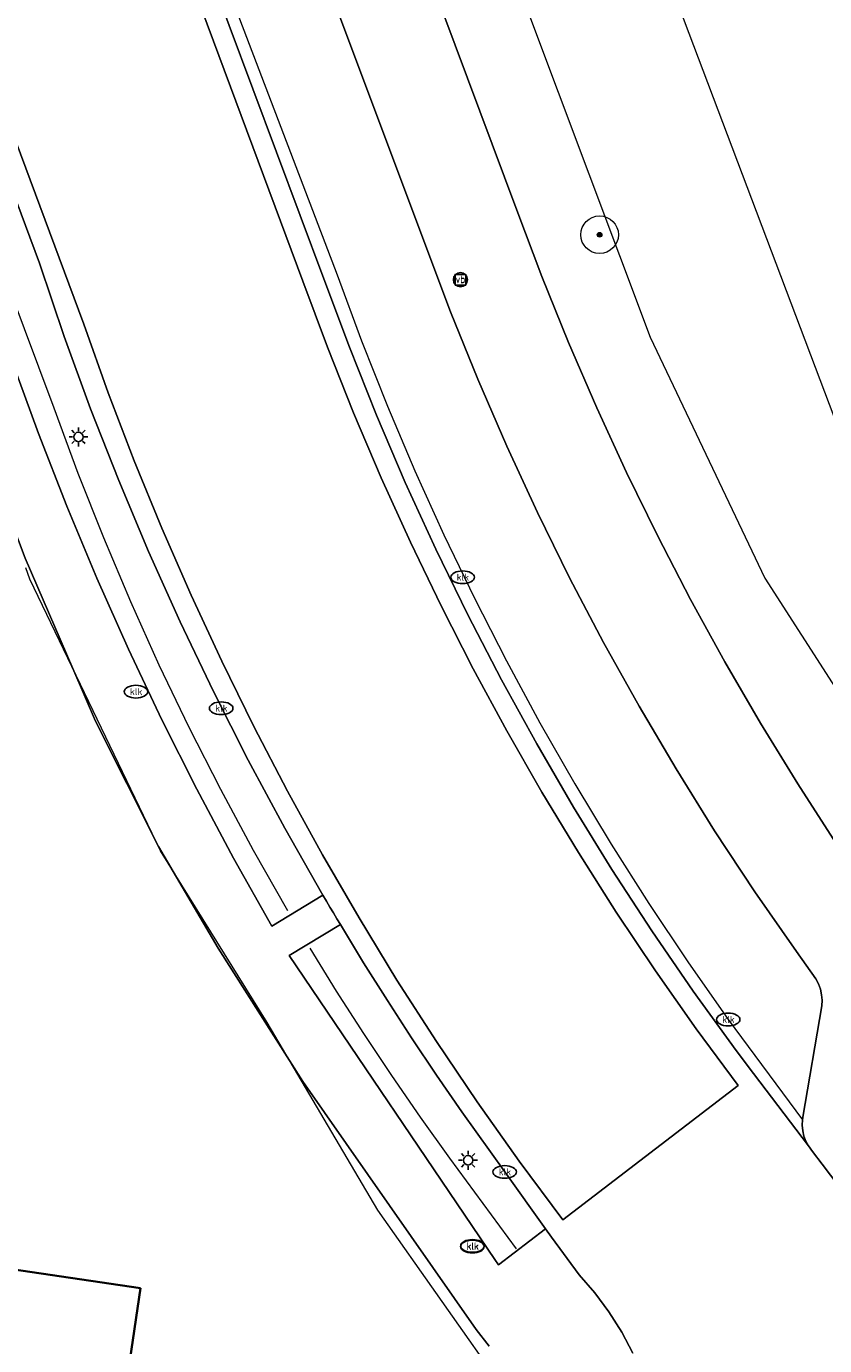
# Model space of a CAD drawing. Header units: metres. Extents: x 253395 to 254027, y 592765 to 593194.
# Tile 35 of 173: x 253408 to 253425, y 592924 to 592952. Entities that reach past the tile are written whole.
import ezdxf
from ezdxf.enums import TextEntityAlignment as Align
from ezdxf.lldxf.tags import DXFTag

# ---------------------------------------------------------------- set-up
doc = ezdxf.new("R2010")
doc.units = ezdxf.units.M
for name, color, linetype, lineweight in [('B-WE-GR-BOOM-S', 254, 'Continuous', 25), ('B-WE-GR-GROENVOORZIENING-GV', 254, 'Continuous', 18), ('B-WE-GR-HAAG-G', 254, 'GR-HAAG1-SO', 13), ('B-WE-IE-MEUBILAIR-S', 254, 'Continuous', 25), ('B-WE-KG-GRENS_PERCEEL-G', 254, 'KG-PERCEEL-SO', 18), ('B-WE-OG-BEBOUWING-GV', 254, 'Continuous', 35), ('B-WE-OG-TERREIN_BEGROEID-GV', 254, 'Continuous', 18), ('B-WE-OG-TERREIN_ERF-GV', 254, 'Continuous', 18), ('B-WE-RI-HWA_GOOT_MOLGOOT-G', 254, 'Continuous', 18), ('B-WE-VH-GESLOTENVERHARDING-GV', 254, 'Continuous', 18), ('B-WE-VH-OPENVERHARDING-GV', 254, 'Continuous', 18)]:
    doc.layers.add(name, color=color, linetype=linetype, lineweight=lineweight)
doc.styles.add('NLCS-ISO', font='txt')
doc.styles.get("Standard").update_dxf_attribs({"font": 'simplex.shx'})
doc.linetypes.add('GR-HAAG1-SO', pattern='A,6,[176,NLCS.SHX,S=0.125,R=0,X=0,Y=0],-2', length=8)
tags = doc.linetypes.add('KG-PERCEEL-SO', pattern='A,5.5,-2,["P",Standard,S=1.8,R=0,X=-0.5,Y=-0.9],-2,5.5,-2,[5,NLCS.SHX,S=0.75,R=0,X=0,Y=0],-2', length=19).pattern_tags.tags
tags[6] = DXFTag(74, 10)

# ---------------------------------------------------------------- blocks, each defined once
blk = doc.blocks.new('SIE-MEUBILAIR_BORD_VERKEER-SO')
blk.add_lwpolyline([(-0.5625, -0.5625), (0.5625, -0.5625), (0.5625, 0.5625), (-0.5625, 0.5625)], close=True)
at = {"style": 'NLCS-ISO'}
blk.add_text('vb', height=0.75, dxfattribs=at).set_placement((0, 0), align=Align.MIDDLE_CENTER)
blk = doc.blocks.new('SIE-MEUBILAIR_PAAL_VERKEERSBORD-SO')
blk.add_circle((0, 0), 0.75)
at = {"style": 'NLCS-ISO'}
blk.add_text('vb', height=0.75, dxfattribs=at).set_placement((0, 0.07), align=Align.MIDDLE_CENTER)
blk = doc.blocks.new('SIE-MEUBILAIR_PAAL_LICHTMAST-SO')
for points in [[(-0.62, 0), (-1, 0)], [(-0.71, 0.71), (-0.44, 0.44)], [(0, 1), (0, 0.62)], [(0.44, 0.44), (0.71, 0.71)], [(1, 0), (0.62, 0)], [(-0.71, -0.71), (-0.44, -0.44)], [(0, -0.62), (0, -1)], [(0.44, -0.44), (0.71, -0.71)]]:
    blk.add_lwpolyline(points)
blk.add_circle((0, 0), 0.5)
blk = doc.blocks.new('SIE-MEUBILAIR_PUT_KOLK-SO')
blk.add_ellipse((0, 0), major_axis=(1.25, 0), ratio=0.54)
at = {"style": 'NLCS-ISO'}
blk.add_text('klk', height=0.75, dxfattribs=at).set_placement((0.03, 0), align=Align.MIDDLE_CENTER)
blk = doc.blocks.new('SGR-BOOM_GBKN-SO')
at = {"linetype": 'ByBlock', "lineweight": 18}
h = blk.add_hatch(color=0, dxfattribs=at)
h.dxf.hatch_style = 1
edge = h.paths.add_edge_path()
edge.add_arc((0, 0), 0.25, 0, 360)
at = {"color": 0, "linetype": 'ByBlock', "lineweight": 18}
for radius in [2, 0.25]:
    blk.add_circle((0, 0), radius, dxfattribs=at)
at = {"color": 0, "linetype": 'ByBlock', "lineweight": 18, "style": 'NLCS-ISO'}
blk.add_attdef('SOORT', (2.5, 0), '', height=1.5, dxfattribs=at)

msp = doc.modelspace()

# ---------------------------------------------------------------- linework, layer by layer
at = {"layer": 'B-WE-GR-GROENVOORZIENING-GV'}
for points in [[(253409.8, 592943.664), (253409.238, 592945.205), (253408.712, 592946.759), (253406.554, 592952.572), (253405.348, 592952.187), (253408.126, 592944.693), (253408.693, 592943.135), (253409.296, 592941.591), (253409.935, 592940.061), (253410.609, 592938.547), (253411.319, 592937.049), (253412.063, 592935.568), (253412.842, 592934.104), (253413.654, 592932.659), (253414.743, 592933.315), (253413.932, 592934.74), (253413.155, 592936.185), (253412.413, 592937.648), (253411.706, 592939.128), (253411.034, 592940.625), (253410.399, 592942.137)], [(253415.113, 592932.69), (253414.023, 592932.033), (253418.4, 592925.568), (253418.479, 592925.455), (253419.474, 592926.216), (253418.607, 592927.428), (253417.694, 592928.706), (253417.155, 592929.488), (253416.628, 592930.278), (253416.112, 592931.075), (253415.607, 592931.879)]]:
    msp.add_lwpolyline(points, close=True, dxfattribs=at)
at = {"layer": 'B-WE-GR-HAAG-G'}
for points in [[(253411.919, 592971.254), (253421.701, 592945.185), (253424.14, 592940.06), (253427.319, 592935.108), (253430.078, 592931.436)], [(253413.998, 592932.982), (253413.267, 592934.265), (253412.568, 592935.564), (253411.899, 592936.88), (253411.261, 592938.211), (253410.654, 592939.557), (253410.08, 592940.916), (253409.538, 592942.289), (253409.028, 592943.674), (253405.821, 592952.233)], [(253418.857, 592925.793), (253417.44, 592927.722), (253416.816, 592928.594), (253416.207, 592929.477), (253415.613, 592930.37), (253415.034, 592931.274), (253414.471, 592932.187)]]:
    msp.add_lwpolyline(points, dxfattribs=at)
at = {"layer": 'B-WE-KG-GRENS_PERCEEL-G'}
for points in [[(253395.499, 593024.597), (253401.672, 593007.915), (253414.809, 592972.45), (253421.69, 592953.872), (253427.898, 592937.443), (253429.376, 592934.09), (253431.082, 592930.846), (253433.705, 592926.628), (253435.842, 592923.984), (253438.851, 592921.311), (253443.129, 592918.257), (253447.086, 592935.218), (253447.573, 592937.306)], [(253395.499, 592899.147), (253402.739, 592898.081), (253412.45, 592909.53), (253418.111, 592916.256), (253418.622, 592917.449), (253419.047, 592918.915), (253419.224, 592920.114), (253419.174, 592921.127), (253418.921, 592922.11), (253418.644, 592922.729), (253415.909, 592926.612), (253413.553, 592930.61), (253411.291, 592934.263), (253408.507, 592940.036), (253408.424, 592940.278)]]:
    msp.add_lwpolyline(points, dxfattribs=at)
at = {"layer": 'B-WE-OG-BEBOUWING-GV'}
msp.add_lwpolyline([(253410.865, 592924.954), (253400.917, 592926.423), (253400.828, 592925.821), (253397.726, 592926.279), (253396.454, 592917.671), (253399.7, 592917.191), (253399.96, 592918.951), (253409.765, 592917.503)], close=True, dxfattribs=at)
at = {"layer": 'B-WE-OG-TERREIN_BEGROEID-GV'}
msp.add_lwpolyline([(253410.537, 592970.196), (253418.866, 592947.891), (253419.4, 592946.476), (253419.966, 592945.073), (253420.566, 592943.684), (253421.199, 592942.31), (253421.864, 592940.951), (253422.56, 592939.608), (253423.289, 592938.282), (253424.048, 592936.973), (253424.839, 592935.683), (253425.659, 592934.413)], dxfattribs=at)
at = {"layer": 'B-WE-OG-TERREIN_ERF-GV'}
msp.add_lwpolyline([(253418.28, 592923.72), (253418, 592924.075), (253414.318, 592929.349), (253412.513, 592932.187), (253411.244, 592934.352), (253409.907, 592937.016), (253409.421, 592938.141), (253408.408, 592940.485), (253404.783, 592950.097), (253399.082, 592965.463), (253398.667, 592965.519), (253398.219, 592965.539), (253397.771, 592965.52), (253397.327, 592965.461), (253396.89, 592965.364), (253396.463, 592965.228), (253396.222, 592965.132), (253395.55, 592964.866), (253395.499, 592964.849)], dxfattribs=at)
msp.add_lwpolyline([(253410.865, 592924.954), (253409.765, 592917.503), (253399.96, 592918.951), (253399.7, 592917.191), (253396.454, 592917.671), (253397.726, 592926.279), (253400.828, 592925.821), (253400.917, 592926.423)], close=True, dxfattribs=at)
at = {"layer": 'B-WE-RI-HWA_GOOT_MOLGOOT-G'}
msp.add_lwpolyline([(253408.448, 592964.043), (253410.78, 592957.71), (253415.042, 592946.514), (253415.562, 592945.111), (253416.114, 592943.72), (253416.699, 592942.343), (253417.316, 592940.981), (253417.965, 592939.632), (253418.644, 592938.3), (253419.355, 592936.984), (253420.097, 592935.684), (253420.869, 592934.403), (253421.67, 592933.14), (253422.501, 592931.895), (253423.361, 592930.671), (253424.942, 592928.539)], dxfattribs=at)
at = {"layer": 'B-WE-VH-GESLOTENVERHARDING-GV'}
msp.add_lwpolyline([(253403.259, 592962.678), (253409.655, 592945.462), (253410.176, 592944.003), (253410.731, 592942.556), (253411.318, 592941.122), (253411.937, 592939.702), (253412.589, 592938.296), (253413.272, 592936.905), (253413.987, 592935.53), (253414.734, 592934.172), (253415.51, 592932.831), (253416.317, 592931.508), (253417.155, 592930.204), (253418.021, 592928.92), (253418.917, 592927.655), (253419.841, 592926.411), (253423.572, 592929.268), (253422.679, 592930.476), (253421.815, 592931.705), (253420.98, 592932.954), (253420.174, 592934.222), (253419.398, 592935.509), (253418.652, 592936.813), (253417.938, 592938.135), (253417.254, 592939.472), (253416.602, 592940.826), (253415.982, 592942.195), (253415.394, 592943.577), (253414.839, 592944.973), (253414.316, 592946.382), (253407.635, 592964.312)], dxfattribs=at)
at = {"layer": 'B-WE-VH-OPENVERHARDING-GV'}
for points in [[(253428.997, 592923.179), (253428.044, 592924.245), (253427.119, 592925.337), (253426.224, 592926.453), (253425.359, 592927.593), (253425.154, 592927.865), (253425.067, 592927.98), (253423.897, 592929.522), (253423.528, 592930.015), (253422.617, 592931.276), (253421.737, 592932.56), (253420.888, 592933.865), (253420.072, 592935.19), (253419.289, 592936.535), (253418.539, 592937.899), (253417.823, 592939.281), (253417.141, 592940.68), (253416.494, 592942.095), (253415.881, 592943.526), (253415.304, 592944.972), (253414.763, 592946.431), (253408.719, 592962.608), (253408.024, 592964.555), (253402.877, 592978.389)], [(253435.044, 592922.984), (253434.058, 592923.907), (253433.099, 592924.857), (253432.167, 592925.834), (253431.262, 592926.836), (253430.386, 592927.863), (253429.538, 592928.915), (253428.298, 592930.721), (253427.39, 592931.931), (253426.51, 592933.161), (253425.659, 592934.413), (253424.839, 592935.683), (253424.048, 592936.973), (253423.289, 592938.282), (253422.56, 592939.608), (253421.864, 592940.951), (253421.199, 592942.31), (253420.566, 592943.684), (253419.966, 592945.073), (253419.4, 592946.476), (253418.866, 592947.891), (253410.537, 592970.196)], [(253399.082, 592965.463), (253404.783, 592950.097), (253408.408, 592940.485), (253409.421, 592938.141), (253409.907, 592937.016), (253411.244, 592934.352), (253412.513, 592932.187), (253414.318, 592929.349), (253418, 592924.075), (253418.28, 592923.72)], [(253407.635, 592964.312), (253414.316, 592946.382), (253414.839, 592944.973), (253415.394, 592943.577), (253415.982, 592942.195), (253416.602, 592940.826), (253417.254, 592939.472), (253417.938, 592938.135), (253418.652, 592936.813), (253419.398, 592935.509), (253420.174, 592934.222), (253420.98, 592932.954), (253421.815, 592931.705), (253422.679, 592930.476), (253423.572, 592929.268), (253419.841, 592926.411), (253418.917, 592927.655), (253418.021, 592928.92), (253417.155, 592930.204), (253416.317, 592931.508), (253415.51, 592932.831), (253414.734, 592934.172), (253413.987, 592935.53), (253413.272, 592936.905), (253412.589, 592938.296), (253411.937, 592939.702), (253411.318, 592941.122), (253410.731, 592942.556), (253410.176, 592944.003), (253409.655, 592945.462), (253403.259, 592962.678)], [(253408.719, 592962.608), (253414.763, 592946.431), (253415.304, 592944.972), (253415.881, 592943.526), (253416.494, 592942.095), (253417.141, 592940.68), (253417.823, 592939.281), (253418.539, 592937.899), (253419.289, 592936.535), (253420.072, 592935.19), (253420.888, 592933.865), (253421.737, 592932.56), (253422.617, 592931.276), (253423.528, 592930.015), (253423.897, 592929.522), (253425.067, 592927.98), (253425.012, 592928.083), (253424.971, 592928.192), (253424.946, 592928.306), (253424.936, 592928.422), (253424.942, 592928.539), (253424.943, 592928.55), (253424.945, 592928.562), (253424.947, 592928.573), (253424.949, 592928.585), (253424.951, 592928.596), (253425.354, 592930.959), (253425.358, 592931.079), (253425.347, 592931.199), (253425.321, 592931.316), (253425.28, 592931.428), (253425.224, 592931.535), (253424.81, 592932.116), (253423.925, 592933.39), (253423.072, 592934.686), (253422.252, 592936.003), (253421.464, 592937.34), (253420.709, 592938.695), (253419.989, 592940.069), (253419.302, 592941.46), (253418.651, 592942.868), (253418.034, 592944.292), (253417.453, 592945.73), (253416.907, 592947.183), (253411.114, 592962.66)], [(253411.114, 592962.66), (253416.907, 592947.183), (253417.453, 592945.73), (253418.034, 592944.292), (253418.651, 592942.868), (253419.302, 592941.46), (253419.989, 592940.069), (253420.709, 592938.695), (253421.464, 592937.34), (253422.252, 592936.003), (253423.072, 592934.686), (253423.925, 592933.39), (253424.81, 592932.116), (253425.224, 592931.535), (253425.28, 592931.428), (253425.321, 592931.316), (253425.347, 592931.199), (253425.358, 592931.079), (253425.354, 592930.959), (253424.951, 592928.596), (253424.949, 592928.585), (253424.947, 592928.573), (253424.945, 592928.562), (253424.943, 592928.55), (253424.942, 592928.539), (253424.936, 592928.422), (253424.946, 592928.306), (253424.971, 592928.192), (253425.012, 592928.083), (253425.067, 592927.98), (253425.154, 592927.865), (253425.359, 592927.593), (253426.224, 592926.453)], [(253406.554, 592952.572), (253408.712, 592946.759), (253409.238, 592945.205), (253409.8, 592943.664), (253410.399, 592942.137), (253411.034, 592940.625), (253411.706, 592939.128), (253412.413, 592937.648), (253413.155, 592936.185), (253413.932, 592934.74), (253414.743, 592933.315), (253414.817, 592933.189), (253414.891, 592933.064), (253414.964, 592932.94), (253415.039, 592932.815), (253415.113, 592932.69), (253415.607, 592931.879), (253416.112, 592931.075), (253416.628, 592930.278), (253417.155, 592929.488), (253417.694, 592928.706), (253418.607, 592927.428), (253419.474, 592926.216), (253419.602, 592926.037), (253420.19, 592925.241), (253420.523, 592924.857), (253420.825, 592924.449), (253421.096, 592924.02), (253421.333, 592923.571)], [(253421.333, 592923.571), (253421.096, 592924.02), (253420.825, 592924.449), (253420.523, 592924.857), (253420.19, 592925.241), (253419.602, 592926.037), (253419.474, 592926.216), (253418.479, 592925.455), (253418.4, 592925.568), (253414.023, 592932.033), (253415.113, 592932.69), (253415.039, 592932.815), (253414.964, 592932.94), (253414.891, 592933.064), (253414.817, 592933.189), (253414.743, 592933.315), (253413.654, 592932.659), (253412.842, 592934.104), (253412.063, 592935.568), (253411.319, 592937.049), (253410.609, 592938.547), (253409.935, 592940.061), (253409.296, 592941.591), (253408.693, 592943.135), (253408.126, 592944.693)]]:
    msp.add_lwpolyline(points, dxfattribs=at)

# ---------------------------------------------------------------- block references
at = {"layer": 'B-WE-GR-BOOM-S', "xscale": 0.2, "yscale": 0.2, "zscale": 0.2}
msp.add_blockref('SGR-BOOM_GBKN-SO', (253420.626, 592947.368), dxfattribs=at)
at = {"layer": 'B-WE-IE-MEUBILAIR-S', "xscale": 0.2, "yscale": 0.2, "zscale": 0.2}
for name, p in [('SIE-MEUBILAIR_PAAL_VERKEERSBORD-SO', (253417.666, 592946.41)), ('SIE-MEUBILAIR_BORD_VERKEER-SO', (253417.666, 592946.41)), ('SIE-MEUBILAIR_PAAL_LICHTMAST-SO', (253409.543, 592943.064)), ('SIE-MEUBILAIR_PUT_KOLK-SO', (253417.713, 592940.08)), ('SIE-MEUBILAIR_PUT_KOLK-SO', (253410.765, 592937.646)), ('SIE-MEUBILAIR_PUT_KOLK-SO', (253412.578, 592937.293)), ('SIE-MEUBILAIR_PUT_KOLK-SO', (253423.361, 592930.671)), ('SIE-MEUBILAIR_PAAL_LICHTMAST-SO', (253417.828, 592927.675)), ('SIE-MEUBILAIR_PUT_KOLK-SO', (253418.607, 592927.428)), ('SIE-MEUBILAIR_PUT_KOLK-SO', (253417.921, 592925.841)), ('SIE-MEUBILAIR_PUT_KOLK-SO', (253417.922, 592925.854))]:
    msp.add_blockref(name, p, dxfattribs=at)

doc.saveas('drawing.dxf')
